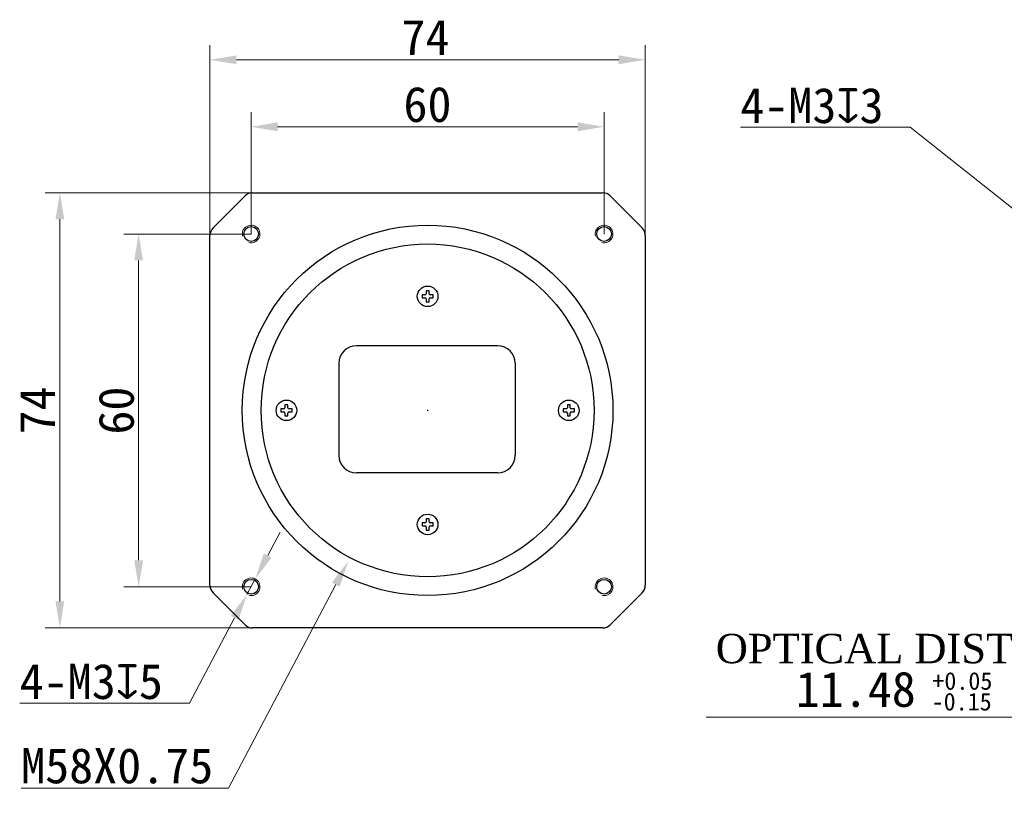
# Model space of a CAD drawing. Header units: millimetres. Extents: x 154 to 530, y 140 to 297.
# Tile 1 of 2: x 154 to 321, y 158 to 290. Entities that reach past the tile are written whole.
import ezdxf

# ---------------------------------------------------------------- set-up
doc = ezdxf.new("R2010")
doc.units = ezdxf.units.MM
doc.header["$LTSCALE"] = 32.67
doc.header["$PDMODE"] = 3
doc.header["$PDSIZE"] = 8
doc.layers.get('0').update_dxf_attribs({"linetype": 'CONTINUOUS'})
doc.layers.get('Defpoints').update_dxf_attribs({"linetype": 'CONTINUOUS'})
for name, color, linetype in [('20_ALL_FEATURES', 7, 'CONTINUOUS'), ('51__DRAFT_DIMS', 7, 'CONTINUOUS'), ('D-01-34-26-0484CONTINUOUS_LINE', 7, 'CONTINUOUS'), ('D-01-34-26-0717CONTINUOUS_LINE', 7, 'CONTINUOUS'), ('D-01-34-26-1301CONTINUOUS_LINE', 7, 'CONTINUOUS'), ('DRW0001DIMENSION', 7, 'CONTINUOUS')]:
    doc.layers.add(name, color=color, linetype=linetype)
doc.styles.get("Standard").update_dxf_attribs({"font": 'simfang.ttf'})
doc.dimstyles.new('DIMSTYLE_1', dxfattribs={"dimtxt": 6, "dimasz": 4.5, "dimexe": 2.5, "dimexo": 0, "dimgap": 0.75, "dimtad": 1, "dimdsep": 46, "dimtxsty": 'STANDARD', "dimblk": '_FILLED', "dimcen": 0.09, "dimclrd": 8, "dimclre": 8, "dimclrt": 7, "dimadec": 0, "dimazin": 0, "dimtol": 1, "dimtp": 0.05, "dimtm": 0.05, "dimtfac": 1, "dimtofl": 0, "dimtmove": 0, "dimatfit": 3, "dimldrblk": '_FILLED', "dimfxl": 1, "dimtolj": 1, "dimlwd": 15, "dimlwe": 15, "dimarcsym": 0})
doc.dimstyles.new('DIMSTYLE_2', dxfattribs={"dimtxt": 6, "dimasz": 4.5, "dimexe": 2.5, "dimexo": 0, "dimgap": 0.75, "dimtad": 1, "dimdsep": 46, "dimtxsty": 'STANDARD', "dimblk": '_FILLED', "dimcen": 0.09, "dimclrd": 8, "dimclre": 8, "dimclrt": 7, "dimadec": 0, "dimazin": 0, "dimtp": 0.001, "dimtm": 0.001, "dimtfac": 1, "dimtofl": 0, "dimtmove": 0, "dimatfit": 3, "dimldrblk": '_FILLED', "dimfxl": 1, "dimtolj": 1, "dimlwd": 15, "dimlwe": 15, "dimarcsym": 0})
doc.dimstyles.new('DIMSTYLE_3', dxfattribs={"dimtxt": 6, "dimasz": 4.5, "dimexe": 2.5, "dimexo": 0, "dimtad": 1, "dimdsep": 46, "dimtxsty": 'STANDARD', "dimblk": '_FILLED', "dimcen": 0.09, "dimclrd": 8, "dimclre": 8, "dimclrt": 7, "dimadec": 0, "dimazin": 0, "dimtp": 0.001, "dimtm": 0.001, "dimtfac": 1, "dimtmove": 0, "dimatfit": 3, "dimldrblk": '_FILLED', "dimfxl": 1, "dimtolj": 1, "dimlwd": 15, "dimlwe": 15, "dimarcsym": 0})

# ---------------------------------------------------------------- blocks, each defined once
blk = doc.blocks.new('_FILLED')
at = {"color": 0, "linetype": 'ByBlock'}
blk.add_solid([(0, 0), (-1, 0.167), (-1, -0.167)], dxfattribs=at)
blk = doc.blocks.new('*D1')
at = {"layer": 'Defpoints', "color": 0, "linetype": 'Continuous', "transparency": 16777216}
for p in [(260.18, 283.03), (186.18, 196.06), (260.18, 196.06)]:
    blk.add_point(p, dxfattribs=at)
at = {"layer": 'DRW0001DIMENSION', "color": 8, "linetype": 'Continuous', "lineweight": 15, "transparency": 16777216}
for p, q in [((186.18, 196.06), (186.18, 285.53)), ((260.18, 196.06), (260.18, 285.53)), ((190.68, 283.03), (255.68, 283.03))]:
    blk.add_line(p, q, dxfattribs=at)
at = {"layer": 'DRW0001DIMENSION', "color": 8, "linetype": 'Continuous', "lineweight": 15, "transparency": 16777216, "xscale": 4.5, "yscale": 4.5, "zscale": 4.5, "rotation": 180}
blk.add_blockref('_FILLED', (186.18, 283.03), dxfattribs=at)
at = {"layer": 'DRW0001DIMENSION', "color": 8, "linetype": 'Continuous', "lineweight": 15, "transparency": 16777216, "xscale": 4.5, "yscale": 4.5, "zscale": 4.5}
blk.add_blockref('_FILLED', (260.18, 283.03), dxfattribs=at)
at = {"layer": 'DRW0001DIMENSION', "color": 7, "linetype": 'Continuous', "lineweight": 15, "transparency": 16777216, "insert": (222.81, 289.85), "char_height": 6, "attachment_point": 2}
blk.add_mtext('\\A1;74', dxfattribs=at)
blk = doc.blocks.new('*D2')
at = {"layer": 'Defpoints', "color": 0, "linetype": 'Continuous', "transparency": 16777216}
for p in [(195.85, 260.39), (160.66, 186.39), (195.85, 186.39)]:
    blk.add_point(p, dxfattribs=at)
at = {"layer": 'DRW0001DIMENSION', "color": 8, "linetype": 'Continuous', "lineweight": 15, "transparency": 16777216}
for p, q in [((195.85, 260.39), (158.16, 260.39)), ((160.66, 255.89), (160.66, 190.89)), ((195.85, 186.39), (158.16, 186.39))]:
    blk.add_line(p, q, dxfattribs=at)
at = {"layer": 'DRW0001DIMENSION', "color": 8, "linetype": 'Continuous', "lineweight": 15, "transparency": 16777216, "xscale": 4.5, "yscale": 4.5, "zscale": 4.5}
for p, rotation in [((160.66, 260.39), 90), ((160.66, 186.39), 270)]:
    blk.add_blockref('_FILLED', p, dxfattribs=dict(at, rotation=rotation))
at = {"layer": 'DRW0001DIMENSION', "color": 7, "linetype": 'Continuous', "lineweight": 30, "transparency": 16777216, "insert": (153.84, 223.39), "char_height": 6, "attachment_point": 2, "rotation": 90}
blk.add_mtext('\\A1;74', dxfattribs=at)
blk = doc.blocks.new('*D3')
at = {"layer": 'Defpoints', "color": 0, "linetype": 'Continuous', "transparency": 16777216}
for p in [(253.18, 271.63), (193.18, 253.39), (253.18, 253.39)]:
    blk.add_point(p, dxfattribs=at)
at = {"layer": 'DRW0001DIMENSION', "color": 8, "linetype": 'Continuous', "lineweight": 15, "transparency": 16777216}
for p, q in [((193.18, 253.39), (193.18, 274.13)), ((253.18, 253.39), (253.18, 274.13)), ((197.68, 271.63), (248.68, 271.63))]:
    blk.add_line(p, q, dxfattribs=at)
at = {"layer": 'DRW0001DIMENSION', "color": 8, "linetype": 'Continuous', "lineweight": 15, "transparency": 16777216, "xscale": 4.5, "yscale": 4.5, "zscale": 4.5, "rotation": 180}
blk.add_blockref('_FILLED', (193.18, 271.63), dxfattribs=at)
at = {"layer": 'DRW0001DIMENSION', "color": 8, "linetype": 'Continuous', "lineweight": 15, "transparency": 16777216, "xscale": 4.5, "yscale": 4.5, "zscale": 4.5}
blk.add_blockref('_FILLED', (253.18, 271.63), dxfattribs=at)
at = {"layer": 'DRW0001DIMENSION', "color": 7, "linetype": 'Continuous', "lineweight": 15, "transparency": 16777216, "insert": (223.15, 278.45), "char_height": 6, "attachment_point": 2}
blk.add_mtext('\\A1;60', dxfattribs=at)
blk = doc.blocks.new('*D4')
at = {"layer": 'Defpoints', "color": 0, "linetype": 'Continuous', "transparency": 16777216}
for p in [(193.88, 194.72), (192.47, 192.07)]:
    blk.add_point(p, dxfattribs=at)
at = {"layer": 'DRW0001DIMENSION', "color": 8, "linetype": 'Continuous', "lineweight": 15, "transparency": 16777216}
for p, q in [((195.99, 198.69), (198.1, 202.67)), ((193.88, 194.72), (192.47, 192.07)), ((182.68, 173.61), (190.37, 188.09)), ((153.83, 173.61), (182.68, 173.61))]:
    blk.add_line(p, q, dxfattribs=at)
at = {"layer": 'DRW0001DIMENSION', "color": 8, "linetype": 'Continuous', "lineweight": 15, "transparency": 16777216, "xscale": 4.5, "yscale": 4.5, "zscale": 4.5}
for p, rotation in [((193.88, 194.72), 242.0591128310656), ((192.47, 192.07), 62.05911283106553)]:
    blk.add_blockref('_FILLED', p, dxfattribs=dict(at, rotation=rotation))
at = {"layer": 'DRW0001DIMENSION', "color": 7, "linetype": 'Continuous', "lineweight": 15, "transparency": 16777216, "insert": (153.83, 180.3), "char_height": 6, "attachment_point": 1}
blk.add_mtext('\\A1;4-M3{\\Fgdt;x}5', dxfattribs=at)
blk = doc.blocks.new('*D5')
at = {"layer": 'Defpoints', "color": 0, "linetype": 'Continuous', "transparency": 16777216}
for p in [(193.18, 253.39), (174.05, 193.39), (193.18, 193.39)]:
    blk.add_point(p, dxfattribs=at)
at = {"layer": 'DRW0001DIMENSION', "color": 8, "linetype": 'Continuous', "lineweight": 15, "transparency": 16777216}
for p, q in [((193.18, 253.39), (171.55, 253.39)), ((174.05, 248.89), (174.05, 197.89)), ((193.18, 193.39), (171.55, 193.39))]:
    blk.add_line(p, q, dxfattribs=at)
at = {"layer": 'DRW0001DIMENSION', "color": 8, "linetype": 'Continuous', "lineweight": 15, "transparency": 16777216, "xscale": 4.5, "yscale": 4.5, "zscale": 4.5}
for p, rotation in [((174.05, 253.39), 90), ((174.05, 193.39), 270)]:
    blk.add_blockref('_FILLED', p, dxfattribs=dict(at, rotation=rotation))
at = {"layer": 'DRW0001DIMENSION', "color": 7, "linetype": 'Continuous', "lineweight": 30, "transparency": 16777216, "insert": (167.23, 223.36), "char_height": 6, "attachment_point": 2, "rotation": 90}
blk.add_mtext('\\A1;60', dxfattribs=at)
blk = doc.blocks.new('*D8')
at = {"layer": 'Defpoints', "color": 0, "linetype": 'Continuous', "transparency": 16777216}
for p in [(349.24, 236.58), (351.59, 234.71)]:
    blk.add_point(p, dxfattribs=at)
at = {"layer": 'DRW0001DIMENSION', "color": 8, "linetype": 'Continuous', "lineweight": 15, "transparency": 16777216}
for p, q in [((276.34, 271.57), (305.19, 271.57)), ((305.19, 271.57), (345.72, 239.38)), ((351.59, 234.71), (349.24, 236.58)), ((355.12, 231.91), (358.64, 229.11))]:
    blk.add_line(p, q, dxfattribs=at)
at = {"layer": 'DRW0001DIMENSION', "color": 8, "linetype": 'Continuous', "lineweight": 15, "transparency": 16777216, "xscale": 4.5, "yscale": 4.5, "zscale": 4.5}
for p, rotation in [((349.24, 236.58), 321.5389338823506), ((351.59, 234.71), 141.5389338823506)]:
    blk.add_blockref('_FILLED', p, dxfattribs=dict(at, rotation=rotation))
at = {"layer": 'DRW0001DIMENSION', "color": 7, "linetype": 'Continuous', "lineweight": 15, "transparency": 16777216, "insert": (276.34, 278.26), "char_height": 6, "attachment_point": 1}
blk.add_mtext('\\A1;4-M3{\\Fgdt;x}3', dxfattribs=at)
blk = doc.blocks.new('*D9')
at = {"layer": 'Defpoints', "color": 0, "linetype": 'Continuous', "transparency": 16777216}
for p in [(236.69, 249.05), (209.67, 197.73)]:
    blk.add_point(p, dxfattribs=at)
at = {"layer": 'DRW0001DIMENSION', "color": 8, "linetype": 'Continuous', "lineweight": 15, "transparency": 16777216}
for p, q in [((223.09, 223.39), (223.27, 223.39)), ((223.18, 223.3), (223.18, 223.48)), ((189.33, 159.11), (207.57, 193.75)), ((154.08, 159.11), (189.33, 159.11))]:
    blk.add_line(p, q, dxfattribs=at)
at = {"layer": 'DRW0001DIMENSION', "color": 8, "linetype": 'Continuous', "lineweight": 15, "transparency": 16777216, "xscale": 4.5, "yscale": 4.5, "zscale": 4.5, "rotation": 62.22880692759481}
blk.add_blockref('_FILLED', (209.67, 197.73), dxfattribs=at)
at = {"layer": 'DRW0001DIMENSION', "color": 7, "linetype": 'Continuous', "lineweight": 15, "transparency": 16777216, "insert": (154.08, 165.96), "char_height": 6, "attachment_point": 1}
blk.add_mtext('\\A1;M58X0.75', dxfattribs=at)

msp = doc.modelspace()

# ---------------------------------------------------------------- linework, layer by layer
at = {"color": 8, "lineweight": 15}
msp.add_line((345.618, 171.23), (270.527, 171.23), dxfattribs=at)
at = {"layer": '20_ALL_FEATURES', "lineweight": 30}
for p, q in [((222.228, 243.044), (222.228, 242.544)), ((222.728, 243.044), (222.228, 243.044)), ((222.928, 243.744), (222.928, 243.244)), ((223.428, 243.744), (222.928, 243.744)), ((223.428, 243.244), (223.428, 243.744)), ((224.128, 243.044), (223.628, 243.044)), ((224.128, 242.544), (224.128, 243.044)), ((222.228, 242.544), (222.728, 242.544)), ((222.928, 242.344), (222.928, 241.844)), ((222.928, 241.844), (223.428, 241.844)), ((223.428, 241.844), (223.428, 242.344)), ((223.628, 242.544), (224.128, 242.544)), ((198.928, 224.344), (198.928, 223.844)), ((199.428, 224.344), (198.928, 224.344)), ((199.428, 223.844), (199.428, 224.344)), ((246.928, 224.344), (246.928, 223.844)), ((247.428, 224.344), (246.928, 224.344)), ((247.428, 223.844), (247.428, 224.344)), ((198.228, 223.644), (198.228, 223.144)), ((198.728, 223.644), (198.228, 223.644)), ((198.228, 223.144), (198.728, 223.144)), ((198.928, 222.944), (198.928, 222.444)), ((199.428, 222.444), (199.428, 222.944)), ((200.128, 223.644), (199.628, 223.644)), ((199.628, 223.144), (200.128, 223.144)), ((200.128, 223.144), (200.128, 223.644)), ((246.228, 223.644), (246.228, 223.144)), ((246.728, 223.644), (246.228, 223.644)), ((246.228, 223.144), (246.728, 223.144)), ((246.928, 222.944), (246.928, 222.444)), ((247.428, 222.444), (247.428, 222.944)), ((248.128, 223.644), (247.628, 223.644)), ((247.628, 223.144), (248.128, 223.144)), ((248.128, 223.144), (248.128, 223.644)), ((198.928, 222.444), (199.428, 222.444)), ((246.928, 222.444), (247.428, 222.444)), ((222.228, 204.244), (222.228, 203.744)), ((222.728, 204.244), (222.228, 204.244)), ((222.928, 204.944), (222.928, 204.444)), ((223.428, 204.944), (222.928, 204.944)), ((223.428, 204.444), (223.428, 204.944)), ((224.128, 204.244), (223.628, 204.244)), ((224.128, 203.744), (224.128, 204.244)), ((222.228, 203.744), (222.728, 203.744)), ((222.928, 203.544), (222.928, 203.044)), ((222.928, 203.044), (223.428, 203.044)), ((223.428, 203.044), (223.428, 203.544)), ((223.628, 203.744), (224.128, 203.744))]:
    msp.add_line(p, q, dxfattribs=at)
for centre in [(223.178, 242.794), (199.178, 223.394), (247.178, 223.394), (223.178, 203.994)]:
    msp.add_circle(centre, 1.75, dxfattribs=at)
for centre, start, end in [((222.728, 243.244), 270, 0), ((223.628, 243.244), 180, 270), ((222.728, 242.344), 0, 90), ((223.628, 242.344), 90, 180), ((198.728, 223.844), 270, 0), ((198.728, 222.944), 0, 90), ((199.628, 223.844), 180, 270), ((199.628, 222.944), 90, 180), ((246.728, 223.844), 270, 0), ((246.728, 222.944), 0, 90), ((247.628, 223.844), 180, 270), ((247.628, 222.944), 90, 180), ((222.728, 204.444), 270, 0), ((223.628, 204.444), 180, 270), ((222.728, 203.544), 0, 90), ((223.628, 203.544), 90, 180)]:
    msp.add_arc(centre, 0.2, start, end, dxfattribs=at)
at = {"layer": '51__DRAFT_DIMS', "color": 8, "linetype": 'Continuous', "lineweight": 15}
msp.add_arc((253.178, 193.394), 1.5, 321.2765, 0, dxfattribs=at)
at = {"layer": 'D-01-34-26-0484CONTINUOUS_LINE', "color": 7, "linetype": 'Continuous', "lineweight": 30}
msp.add_circle((223.178, 223.394), 28.3, dxfattribs=at)
at = {"layer": 'D-01-34-26-0717CONTINUOUS_LINE', "color": 7, "linetype": 'Continuous', "lineweight": 30}
for p, q in [((186.705, 254.421), (192.151, 259.867)), ((193.423, 260.394), (252.932, 260.394)), ((254.205, 259.867), (259.651, 254.421)), ((186.178, 193.64), (186.178, 253.148)), ((260.178, 253.148), (260.178, 193.64)), ((192.151, 186.921), (186.705, 192.367)), ((259.651, 192.367), (254.205, 186.921)), ((252.932, 186.394), (193.423, 186.394))]:
    msp.add_line(p, q, dxfattribs=at)
for centre, radius in [((223.178, 223.394), 31.5), ((193.178, 253.394), 1.25), ((253.178, 253.394), 1.25), ((193.178, 193.394), 1.25), ((253.178, 193.394), 1.25)]:
    msp.add_circle(centre, radius, dxfattribs=at)
for centre, radius, start, end in [((193.423, 258.594), 1.8, 90, 135), ((252.932, 258.594), 1.8, 45, 90), ((187.978, 253.148), 1.8, 135, 180), ((258.378, 253.148), 1.8, 0, 45), ((187.984, 253.148), 1.806, 166.56441, 179.97819), ((187.979, 253.148), 1.802, 162.50976, 166.53846), ((258.372, 253.148), 1.806, 0.02181, 13.43559), ((187.984, 193.64), 1.806, 180.02181, 193.43559), ((187.978, 193.64), 1.8, 180, 225), ((258.378, 193.64), 1.8, 315, 0), ((258.372, 193.64), 1.806, 346.56441, 359.97819), ((193.423, 188.194), 1.8, 225, 270), ((252.932, 188.194), 1.8, 270, 315)]:
    msp.add_arc(centre, radius, start, end, dxfattribs=at)
at = {"layer": 'D-01-34-26-0717CONTINUOUS_LINE', "color": 8, "linetype": 'Continuous', "lineweight": 15}
for centre in [(193.178, 253.394), (253.178, 253.394), (193.178, 193.394), (253.178, 193.394)]:
    msp.add_arc(centre, 1.5, 255, 195, dxfattribs=at)
at = {"layer": 'D-01-34-26-1301CONTINUOUS_LINE', "color": 7, "linetype": 'Continuous', "lineweight": 30}
for p, q in [((235.088, 234.399), (211.088, 234.399)), ((208.088, 231.399), (208.088, 215.749)), ((238.088, 231.399), (238.088, 215.749)), ((235.088, 212.749), (211.088, 212.749))]:
    msp.add_line(p, q, dxfattribs=at)
for centre, start, end in [((211.088, 231.399), 90, 180), ((235.088, 231.399), 360, 90), ((211.088, 215.749), 180, 270), ((235.088, 215.749), 270, 360)]:
    msp.add_arc(centre, 3, start, end, dxfattribs=at)

# ---------------------------------------------------------------- texts
at = {"color": 7, "lineweight": 15, "insert": (307.722, 179.681), "char_height": 6, "attachment_point": 5}
msp.add_mtext('\\A1;{\\fTimes New Roman|b0|i0|c0|p18;\\H0.83333x;OPTICAL DISTANCE}\\P{\\H0.5x;  }', dxfattribs=at)
at = {"lineweight": 15, "attachment_point": 9}
for s, width, insert, char_height in [('11.48', 18.88412, (306.165, 172.867), 6), ('+0.05', 10.77139, (319.183, 175.827), 3), ('-0.15', 13.36067, (319.065, 172.301), 3)]:
    msp.add_mtext_dynamic_manual_height_columns(s, width=width, gutter_width=30, heights=[0], dxfattribs=dict(at, insert=insert, char_height=char_height))

# ---------------------------------------------------------------- dimensions: what is measured, and where the dimension line sits
at = {"layer": 'DRW0001DIMENSION', "color": 7, "linetype": 'Continuous', "lineweight": 15}
dim = msp.add_linear_dim(base=(260.178, 283.029), p1=(186.178, 196.063), p2=(260.178, 196.063), text='74', dimstyle='DIMSTYLE_1', dxfattribs=at)
dim.commit()
dim.dimension.update_dxf_attribs({"geometry": '*D1', "text_midpoint": (222.812, 283.029), "dimtype": 160})
dim = msp.add_linear_dim(base=(253.178, 271.627), p1=(193.178, 253.394), p2=(253.178, 253.394), dimstyle='DIMSTYLE_2', dxfattribs=at)
dim.commit()
dim.dimension.update_dxf_attribs({"geometry": '*D3', "text_midpoint": (223.146, 271.627), "dimtype": 160})
at = {"layer": 'DRW0001DIMENSION', "color": 8, "linetype": 'Continuous', "lineweight": 15}
for p1, p2, text, dimstyle, override, picture, middle in [((351.593, 234.711), (349.244, 236.577), '4-M<>{\\Fgdt;x}3', 'DIMSTYLE_3', {"dimtih": 1, "dimtoh": 1, "dimpost": '<>'}, '*D8', (290.452, 271.569)), ((236.69, 249.054), (209.666, 197.734), 'M58X0.75', 'DIMSTYLE_2', {"dimtih": 1, "dimtoh": 1}, '*D9', (171.33, 159.11)), ((193.881, 194.719), (192.475, 192.069), '4-M<>{\\Fgdt;x}5', 'DIMSTYLE_3', {"dimtih": 1, "dimtoh": 1, "dimpost": '<>'}, '*D4', (167.946, 173.611))]:
    dim = msp.add_diameter_dim_2p(p1=p1, p2=p2, text=text, dimstyle=dimstyle, override=override, dxfattribs=at)
    dim.commit()
    dim.dimension.update_dxf_attribs({"geometry": picture, "text_midpoint": middle, "dimtype": 163})
at = {"layer": 'DRW0001DIMENSION', "color": 7, "linetype": 'Continuous', "lineweight": 30}
dim = msp.add_linear_dim(base=(160.66, 186.394), p1=(195.848, 260.394), p2=(195.848, 186.394), angle=270, text='74', dimstyle='DIMSTYLE_1', dxfattribs=at)
dim.commit()
dim.dimension.update_dxf_attribs({"geometry": '*D2', "text_midpoint": (160.66, 223.394), "dimtype": 160})
dim = msp.add_linear_dim(base=(174.053, 193.394), p1=(193.178, 253.394), p2=(193.178, 193.394), angle=270, dimstyle='DIMSTYLE_2', dxfattribs=at)
dim.commit()
dim.dimension.update_dxf_attribs({"geometry": '*D5', "text_midpoint": (174.053, 223.362), "dimtype": 160})

doc.saveas('drawing.dxf')
